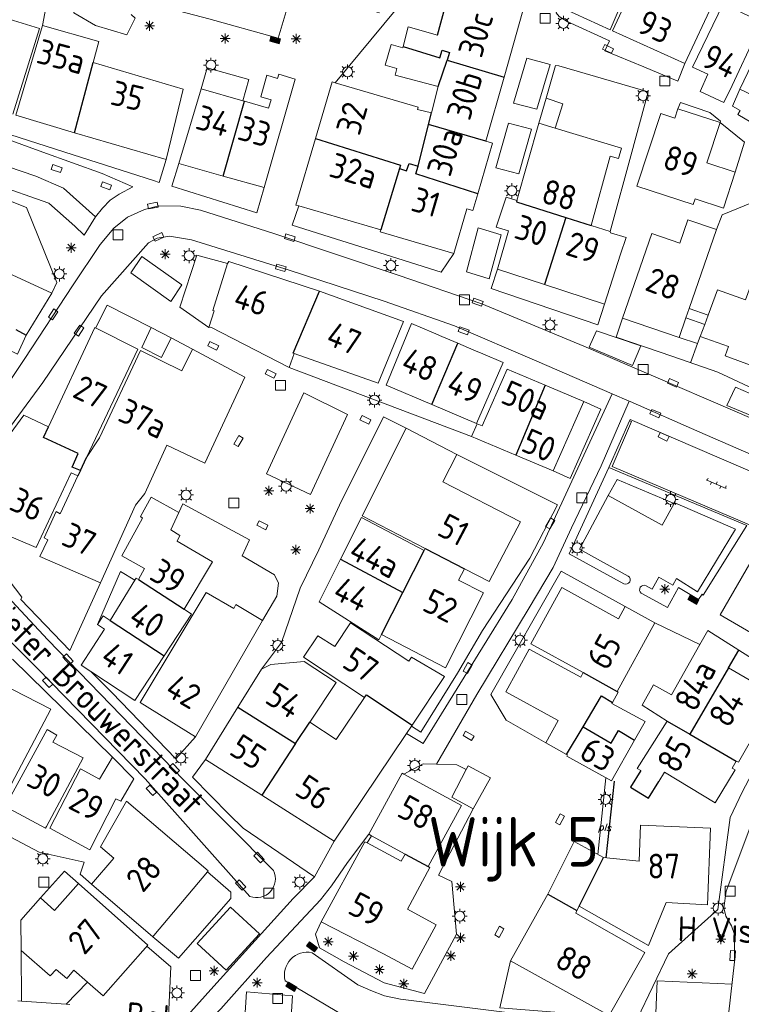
# Model space of a CAD drawing. Extents: x 168769 to 512904, y 516715 to 1559940.
# Tile 56 of 256: x 169153 to 169226, y 519414 to 519513. Entities that reach past the tile are written whole.
import ezdxf

# ---------------------------------------------------------------- set-up
doc = ezdxf.new("R2010")
doc.units = 0
doc.header["$MEASUREMENT"] = 0
doc.layers.get('0').update_dxf_attribs({"linetype": 'CONTINUOUS'})
for name, color, linetype, lineweight in [('B01_HOOFDGEBOUW', 10, 'CONTINUOUS', 0), ('B02_bijgebouw', 12, 'CONTINUOUS', 0), ('B07_scheidingsmuur', 14, 'CONTINUOUS', 25), ('Q04_wegmarkering', 7, 'CONTINUOUS', 0), ('Q21_LANTAARNPAAL', 7, 'CONTINUOUS', 18), ('Q23_kolk', 7, 'CONTINUOUS', 18), ('Q26_BOOM', 7, 'CONTINUOUS', 18), ('Q28_rioolput', 7, 'CONTINUOUS', 18), ('Q96_STRAATKOLK', 7, 'CONTINUOUS', 0), ('S02_symb_open_verh', 7, 'CONTINUOUS', 13), ('V00_kant_verharding', 252, 'CONTINUOUS', 0), ('Z08_Streeknaam', 5, 'CONTINUOUS', 0), ('Z19_Overigetekst', 7, 'CONTINUOUS', 0)]:
    doc.layers.add(name, color=color, linetype=linetype, lineweight=lineweight)
for name, color, linetype in [('B11_dakrand_hoofdgebouw', 20, 'CONTINUOUS'), ('Z02_Huisnummer', 253, 'CONTINUOUS'), ('Z06_STRAATNAAM', 7, 'CONTINUOUS')]:
    doc.layers.add(name, color=color, linetype=linetype)
doc.styles.add('ISO', font='italic.shx')
doc.styles.add('ISOCP', font='isocp.shx', dxfattribs={"height": 1.8})

# ---------------------------------------------------------------- blocks, each defined once
blk = doc.blocks.new('Q21')
at = {"color": 0}
for points in [[(-1.5, 0), (-1, 0)], [(-1.06, 1.06), (-0.71, 0.71)], [(0, 1.5), (0, 1)], [(1.06, 1.06), (0.71, 0.71)], [(1.5, 0), (1, 0)], [(-1.06, -1.06), (-0.71, -0.71)], [(0, -1.5), (0, -1)], [(1.06, -1.06), (0.71, -0.71)]]:
    blk.add_lwpolyline(points, dxfattribs=at)
blk.add_circle((0, 0), 1, dxfattribs=at)
blk = doc.blocks.new('Q26')
at = {"color": 0}
for p, q in [((-1, 0), (1, 0)), ((-0.7, 0.7), (0.7, -0.7)), ((0.7, 0.7), (-0.7, -0.7)), ((0, 1), (0, -1))]:
    blk.add_line(p, q, dxfattribs=at)
blk = doc.blocks.new('Q28')
at = {"color": 0}
blk.add_lwpolyline([(1, 1), (1, -1), (-1, -1), (-1, 1)], close=True, dxfattribs=at)
blk = doc.blocks.new('Q23')
at = {"color": 0}
blk.add_lwpolyline([(0.99, -0.5), (-0.99, -0.5), (-0.99, 0.5), (0.99, 0.5), (0.99, -0.5)], dxfattribs=at)
blk = doc.blocks.new('Q96')
for p, q in [((-1, 0.88), (1, 0.88)), ((-1, 0.75), (1, 0.75)), ((-1, 0.63), (1, 0.63)), ((-1, 0.5), (1, 0.5)), ((-1, 0.38), (1, 0.38)), ((-1, 0.25), (1, 0.25)), ((-1, 0.12), (1, 0.12))]:
    blk.add_line(p, q)
at = {"color": 0}
blk.add_lwpolyline([(1, 1), (1, 0), (-1, 0), (-1, 1), (1, 1)], dxfattribs=at)
blk = doc.blocks.new('S026')
for p, q in [((0, 0), (4.4, 0)), ((0.2, 0.5), (0.2, 0)), ((1.2, 0), (1.2, -0.5)), ((2.2, 0.5), (2.2, 0)), ((3.2, 0), (3.2, -0.5)), ((4.2, 0.5), (4.2, 0))]:
    blk.add_line(p, q)

msp = doc.modelspace()

# ---------------------------------------------------------------- linework, layer by layer
at = {"layer": 'B01_HOOFDGEBOUW'}
for points in [[(169215.676, 519519.419), (169212.64, 519512.342), (169207.942, 519514.47), (169210.988, 519521.483), (169215.676, 519519.419)], [(169145.61, 519505.864), (169149.59, 519518.254), (169152.786, 519517.173), (169151.652, 519513.547), (169155.152, 519512.469), (169152.478, 519503.816)], [(169220.182, 519508.927), (169212.878, 519512.234), (169215.916, 519518.747), (169223.152, 519515.357), (169220.182, 519508.927)], [(169202.828, 519514.53), (169203.862, 519514.232), (169201.963, 519507.551)], [(169222.495, 519507.854), (169220.948, 519508.58), (169224.012, 519514.955), (169227.936, 519513.116)], [(169227.936, 519513.116), (169228.748, 519512.736), (169229.054, 519513.382), (169234.066, 519511.046), (169230.684, 519504.011), (169225.71, 519506.345), (169228.142, 519511.461), (169227.332, 519511.835)], [(169158.684, 519501.964), (169152.78, 519503.726), (169155.468, 519512.752)], [(169155.468, 519512.752), (169161.132, 519511.144), (169160.574, 519509.052)], [(169191.78, 519510.635), (169192.303, 519512.629)], [(169192.303, 519512.629), (169195.237, 519511.803)], [(169227.332, 519511.835), (169224.92, 519506.716)], [(169191.142, 519508.437), (169189.991, 519508.777), (169190.593, 519510.839), (169191.745, 519510.502)], [(169191.745, 519510.502), (169191.78, 519510.635)], [(169160.574, 519509.052), (169169.634, 519506.36), (169167.93, 519499.247)], [(169190.984, 519507.761), (169191.142, 519508.437)], [(169179.141, 519507.435), (169178.059, 519507.746), (169177.443, 519505.579)], [(169180.928, 519507.373), (169177.786, 519496.435)], [(169179.269, 519507.86), (169179.141, 519507.435)], [(169179.269, 519507.86), (169180.928, 519507.373)], [(169190.984, 519507.761), (169195.333, 519506.618)], [(169201.963, 519507.551), (169200.132, 519501.11)], [(169222.495, 519507.854), (169221.7, 519506.13), (169224.11, 519505.012), (169224.92, 519506.716)], [(169169.202, 519498.853), (169171.434, 519506.377)], [(169171.434, 519506.377), (169175.628, 519505.188), (169175.822, 519505.133)], [(169184.646, 519507.073), (169182.967, 519501.376)], [(169193.309, 519504.548), (169184.935, 519506.989), (169184.646, 519507.073)], [(169195.333, 519506.618), (169194.632, 519503.949)], [(169177.443, 519505.579), (169178.486, 519505.264)], [(169205.456, 519502.921), (169206.18, 519505.428), (169207.882, 519504.868), (169207.09, 519502.428)], [(169175.822, 519505.133), (169178.24, 519504.447)], [(169178.486, 519505.264), (169178.24, 519504.447)], [(169194.632, 519503.949), (169193.247, 519504.313), (169193.309, 519504.548)], [(169220.989, 519494.729), (169215.317, 519496.582), (169217.739, 519503.905), (169219.155, 519503.432), (169219.462, 519504.37), (169223.729, 519502.983), (169222.398, 519498.928), (169225.249, 519497.997), (169224.054, 519494.35)], [(169203.256, 519495.13), (169205.456, 519502.921)], [(169205.456, 519502.921), (169207.09, 519502.428)], [(169207.09, 519502.428), (169213.796, 519500.404), (169213.498, 519499.352), (169212.646, 519499.6)], [(169167.93, 519499.247), (169158.684, 519501.964)], [(169182.967, 519501.376), (169180.989, 519494.666), (169181.274, 519494.583)], [(169200.132, 519501.11), (169200.8, 519500.915), (169199.297, 519495.82)], [(169212.646, 519499.6), (169210.723, 519492.604)], [(169173.66, 519497.597), (169169.202, 519498.853)], [(169177.786, 519496.435), (169173.66, 519497.597)], [(169199.297, 519495.82), (169198.798, 519494.129)], [(169201.167, 519492.437), (169202.151, 519495.476)], [(169202.151, 519495.476), (169203.256, 519495.13)], [(169189.546, 519492.172), (169181.274, 519494.583)], [(169221.2, 519495.301), (169220.989, 519494.729)], [(169224.054, 519494.35), (169221.2, 519495.301)], [(169198.798, 519494.129), (169198.208, 519494.302), (169196.895, 519489.8)], [(169201.167, 519492.437), (169202.394, 519492.081)], [(169210.723, 519492.604), (169212.64, 519491.993)], [(169220.607, 519484.252), (169223.344, 519492.201), (169220.479, 519493.187), (169219.665, 519490.823), (169216.828, 519491.8), (169213.885, 519483.27)], [(169196.895, 519489.8), (169189.484, 519491.961), (169189.546, 519492.172)], [(169201.302, 519488.223), (169202.394, 519492.081)], [(169212.64, 519491.993), (169212.693, 519491.88)], [(169212.693, 519491.88), (169214.243, 519491.4), (169213.669, 519489.721)], [(169213.669, 519489.721), (169212.06, 519484.7)], [(169148.876, 519489.249), (169156.414, 519485.809)], [(169174.097, 519488.773), (169172.606, 519484.058), (169172.74, 519484.017), (169172.2, 519482.351)], [(169174.224, 519488.972), (169174.097, 519488.773)], [(169183.368, 519485.986), (169174.224, 519488.972)], [(169206.02, 519486.678), (169201.302, 519488.223)], [(169233.866, 519485.479), (169232.914, 519485.819), (169232.954, 519485.932), (169227.308, 519487.95), (169226.292, 519485.112), (169223.464, 519486.123), (169222.524, 519483.592)], [(169212.06, 519484.7), (169206.02, 519486.678)], [(169156.414, 519485.809), (169153.826, 519481.577)], [(169191.825, 519482.953), (169183.368, 519485.986)], [(169220.281, 519483.307), (169220.607, 519484.252)], [(169222.524, 519483.592), (169222.176, 519482.654)], [(169180.81, 519479.725), (169189.29, 519476.736), (169191.825, 519482.953)], [(169194.668, 519474.588), (169190.074, 519476.535), (169192.644, 519482.722), (169194.844, 519481.788)], [(169213.885, 519483.27), (169219.594, 519481.312), (169220.281, 519483.307)], [(169222.176, 519482.654), (169221.724, 519481.435), (169224.554, 519480.408), (169224.212, 519479.465), (169229.872, 519477.411), (169230.984, 519480.477), (169232.05, 519480.09), (169232.614, 519481.625)], [(169153.826, 519481.577), (169152.951, 519479.646), (169151.842, 519480.179), (169149.386, 519475.069)], [(169156.058, 519472.337), (169160.724, 519482.321)], [(169160.724, 519482.321), (169165.054, 519480.161), (169159.898, 519469.235)], [(169172.2, 519482.351), (169172.422, 519482.384), (169180.306, 519478.32)], [(169194.844, 519481.788), (169195.692, 519481.428)], [(169195.692, 519481.428), (169197.286, 519480.751)], [(169197.286, 519480.751), (169198.92, 519480.057)], [(169159.898, 519469.235), (169161.204, 519471.205), (169165.33, 519480.023)], [(169165.33, 519480.023), (169169.496, 519477.969)], [(169170.565, 519480.137), (169169.496, 519477.969)], [(169170.565, 519480.137), (169175.853, 519477.319)], [(169180.306, 519478.32), (169180.81, 519479.725)], [(169180.81, 519479.725), (169180.704, 519479.762)], [(169199.82, 519479.678), (169201.872, 519478.815), (169199.176, 519472.677), (169194.668, 519474.588)], [(169198.92, 519480.057), (169199.82, 519479.678)], [(169198.68, 519471.356), (169199.258, 519472.642), (169199.764, 519472.427), (169202.26, 519478.148), (169206.102, 519476.518)], [(169175.853, 519477.319), (169171.812, 519468.676), (169167.99, 519470.472), (169165.78, 519465.619), (169164.824, 519464.426), (169161.298, 519456.595)], [(169206.102, 519476.518), (169209.98, 519474.874), (169206.89, 519467.893), (169203.133, 519469.478)], [(169151.662, 519470.69), (169151.561, 519470.735), (169153.567, 519473.502), (169156.058, 519472.337)], [(169187.676, 519463.37), (169192.08, 519472.197), (169197.21, 519469.527)], [(169203.133, 519469.478), (169198.68, 519471.356)], [(169197.21, 519469.527), (169195.78, 519466.772), (169203.622, 519462.747), (169200.442, 519456.734)], [(169158.336, 519467.7), (169154.832, 519460.172), (169149.116, 519462.604)], [(169159.024, 519467.381), (169158.336, 519467.7)], [(169161.298, 519456.595), (169155.2, 519459.279), (169155.988, 519460.949), (169155.618, 519461.14), (169156.85, 519463.791), (169157.228, 519463.578), (169159.024, 519467.381)], [(169163.436, 519459.317), (169165.548, 519463.135), (169165.32, 519463.282), (169166.402, 519465.244), (169169.2, 519463.71)], [(169169.2, 519463.71), (169168.372, 519461.955), (169169.284, 519461.394), (169169.042, 519460.813), (169172.584, 519458.718), (169169.72, 519453.954)], [(169185.486, 519458.982), (169187.58, 519463.18), (169193.896, 519459.883)], [(169194, 519460.083), (169187.676, 519463.37)], [(169193.896, 519459.883), (169194, 519460.083)], [(169163.436, 519459.317), (169165.746, 519458.039), (169165.146, 519456.954)], [(169189.613, 519451.396), (169189.348, 519450.87), (169183.344, 519454.689), (169185.486, 519458.982)], [(169235.01, 519454.891), (169231.51, 519448.843), (169223.733, 519453.369), (169227.233, 519459.418), (169235.01, 519454.891)], [(169200.442, 519456.734), (169197.958, 519458.025), (169197.37, 519456.864)], [(169164.764, 519456.868), (169162.27, 519452.827)], [(169165.146, 519456.954), (169164.901, 519457.09), (169164.764, 519456.868)], [(169197.37, 519456.864), (169199.868, 519455.599), (169196.05, 519448.037)], [(169214.142, 519454.209), (169213.482, 519452.995), (169207.772, 519456.13), (169204.642, 519450.47)], [(169177.638, 519452.827), (169174.936, 519454.423), (169174.718, 519454.019), (169171.96, 519455.651), (169165.288, 519444.543), (169170.858, 519441.077)], [(169169.72, 519453.954), (169170.462, 519453.458), (169167.72, 519449.271)], [(169217.158, 519452.58), (169214.142, 519454.209)], [(169161, 519452.411), (169161.586, 519453.273), (169162.27, 519452.827)], [(169170.858, 519441.077), (169177.638, 519452.827)], [(169160.334, 519447.673), (169159.344, 519448.325), (169161.706, 519451.958), (169161, 519452.411)], [(169187.902, 519445.052), (169181.752, 519449.113), (169183.202, 519451.28), (169184.908, 519450.193), (169186.484, 519452.587), (169192.376, 519448.724), (169192.616, 519449.114), (169195.956, 519447.184), (169192.691, 519442.264)], [(169213.355, 519445.656), (169217.158, 519452.58)], [(169221.671, 519450.385), (169222.482, 519451.822)], [(169222.482, 519451.822), (169225.601, 519449.842)], [(169190.432, 519450.983), (169189.613, 519451.396)], [(169196.05, 519448.037), (169190.432, 519450.983)], [(169209.939, 519447.576), (169209.674, 519447.091), (169204.472, 519449.932), (169202.123, 519445.632), (169207.394, 519442.752), (169206.153, 519440.481), (169208.261, 519439.33)], [(169204.642, 519450.47), (169209.939, 519447.576)], [(169218.393, 519442.684), (169215.855, 519444.275), (169217.025, 519446.348), (169218.819, 519445.335), (169221.671, 519450.385)], [(169225.601, 519449.842), (169229.808, 519447.173)], [(169167.72, 519449.271), (169164.762, 519444.758), (169160.334, 519447.673)], [(169175.149, 519444.082), (169177.526, 519447.903)], [(169177.526, 519447.903), (169178.47, 519448.369), (169181.82, 519448.676), (169185.034, 519446.56), (169182.376, 519442.561)], [(169224.554, 519448.037), (169228.972, 519445.486)], [(169151.198, 519446.494), (169156.31, 519443.872), (169151.355, 519434.513)], [(169182.376, 519442.561), (169185.034, 519440.813), (169187.902, 519445.052)], [(169212.879, 519444.559), (169213.452, 519445.602), (169213.355, 519445.656)], [(169228.972, 519445.486), (169229.414, 519445.23), (169225.556, 519438.529)], [(169171.87, 519438.811), (169175.149, 519444.082)], [(169216.16, 519442.63), (169212.825, 519444.462), (169212.879, 519444.559)], [(169155.936, 519441.828), (169151.694, 519434.064), (169155.76, 519431.891), (169155.854, 519432.067)], [(169155.854, 519432.067), (169159.556, 519438.99), (169156.504, 519440.565), (169156.91, 519441.278), (169155.936, 519441.828)], [(169192.634, 519442.178), (169192.141, 519441.443)], [(169192.691, 519442.264), (169192.634, 519442.178)], [(169216.16, 519442.63), (169215.098, 519440.748)], [(169215.721, 519437.689), (169215.354, 519437.909), (169218.393, 519442.684)], [(169192.141, 519441.443), (169184.856, 519430.59)], [(169215.098, 519440.748), (169212.792, 519436.663)], [(169162.504, 519439.039), (169164.66, 519436.853), (169163.358, 519434.6), (169162.858, 519434.85), (169160.216, 519429.721), (169156.198, 519431.882), (169159.294, 519437.874), (169161.188, 519436.844), (169162.504, 519439.039)], [(169177.56, 519435.23), (169171.87, 519438.811)], [(169208.261, 519439.33), (169208.356, 519439.278), (169208.275, 519439.131), (169212.792, 519436.663)], [(169198.858, 519433.845), (169200.58, 519436.968), (169198.33, 519438.172), (169198.138, 519437.812)], [(169225.348, 519438.649), (169224.934, 519437.93), (169225.237, 519437.755), (169223.218, 519434.453)], [(169225.556, 519438.529), (169225.348, 519438.649)], [(169191.864, 519437.319), (169191.678, 519437.419), (169188.326, 519431.27)], [(169194.296, 519428.019), (169197.676, 519434.187), (169191.864, 519437.319)], [(169198.138, 519437.812), (169196.696, 519435.025), (169198.858, 519433.845)], [(169223.218, 519434.453), (169218.104, 519437.533), (169217.542, 519436.599)], [(169184.856, 519430.59), (169177.56, 519435.23)], [(169160.402, 519426.238), (169162.642, 519428.884), (169161.308, 519430.012), (169163.934, 519434.612), (169172.154, 519427.585), (169172.072, 519427.488)], [(169211.956, 519428.935), (169215.558, 519428.573), (169215.71, 519432.193), (169222.752, 519431.893), (169222.452, 519424.169), (169218.284, 519424.395), (169216.508, 519420.082), (169209.524, 519424.034)], [(169188.326, 519431.27), (169188.599, 519431.12)], [(169188.599, 519431.12), (169191.99, 519429.275)], [(169188.15, 519430.403), (169187.934, 519430.52), (169183.548, 519422.446)], [(169191.99, 519429.275), (169191.58, 519428.554), (169188.15, 519430.403)], [(169206.353, 519425.245), (169209.008, 519430.543), (169211.956, 519428.935)], [(169192.232, 519423.737), (169194.488, 519427.915), (169194.296, 519428.019)], [(169172.072, 519427.488), (169166.664, 519421.069)], [(169161.562, 519414.987), (169166.074, 519420.111), (169159.078, 519426.313), (169156.682, 519423.581), (169155.25, 519424.859), (169153.274, 519422.606), (169153.296, 519419.578)], [(169166.664, 519421.069), (169166.572, 519420.959), (169160.402, 519426.238)], [(169202.615, 519418.518), (169206.226, 519424.991), (169206.353, 519425.245)], [(169209.524, 519424.034), (169209.3, 519423.58)], [(169189.798, 519419.227), (169192.71, 519417.694), (169195.11, 519422.163), (169192.232, 519423.737)], [(169209.3, 519423.58), (169209.17, 519423.32), (169216.138, 519419.367), (169212.542, 519413.014), (169202.615, 519418.518)], [(169183.548, 519422.446), (169189.798, 519419.227)], [(169153.296, 519419.578), (169156.22, 519417.002), (169156.822, 519417.653), (169157.922, 519416.752), (169158.622, 519417.579), (169159.987, 519416.376)], [(169159.987, 519416.376), (169161.562, 519414.987)], [(169152.963, 519414.497), (169153.333, 519414.471)], [(169153.333, 519414.471), (169157.831, 519414.157)], [(169157.831, 519414.157), (169158.202, 519414.131)]]:
    msp.add_lwpolyline(points, dxfattribs=at)
at = {"layer": 'B02_bijgebouw'}
for points in [[(169222.524, 519483.592), (169220.607, 519484.252)], [(169222.176, 519482.654), (169220.281, 519483.307)], [(169166.402, 519482.338), (169168.432, 519481.306), (169167.448, 519479.301), (169165.466, 519480.318), (169166.402, 519482.338)], [(169221.724, 519481.435), (169221.456, 519480.713), (169219.594, 519481.312)], [(169153.296, 519419.578), (169153.333, 519414.471)], [(169159.987, 519416.376), (169157.831, 519414.157)]]:
    msp.add_lwpolyline(points, dxfattribs=at)
at = {"layer": 'B07_scheidingsmuur'}
msp.add_line((169212.254, 519428.903), (169213.09, 519436.631), dxfattribs=at)
for points in [[(169191.78, 519510.635), (169195.492, 519509.495), (169195.728, 519510.28), (169196.466, 519510.059)], [(169195.333, 519506.618), (169196.209, 519509.278)], [(169196.466, 519510.059), (169196.209, 519509.278)], [(169196.209, 519509.278), (169201.963, 519507.551)], [(169158.684, 519501.964), (169160.574, 519509.052)], [(169173.66, 519497.597), (169175.822, 519505.133)], [(169194.345, 519502.803), (169194.632, 519503.949)], [(169193.289, 519498.583), (169194.345, 519502.803)], [(169200.132, 519501.11), (169194.345, 519502.803)], [(169182.967, 519501.376), (169191.532, 519498.704), (169191.421, 519498.347)], [(169191.421, 519498.347), (169189.546, 519492.172)], [(169191.421, 519498.347), (169192.139, 519498.117), (169192.387, 519498.864), (169193.289, 519498.583)], [(169199.297, 519495.82), (169193.07, 519497.818), (169193.289, 519498.583)], [(169203.256, 519495.13), (169203.218, 519494.999)], [(169203.218, 519494.999), (169208.174, 519493.417)], [(169208.174, 519493.417), (169206.02, 519486.678)], [(169208.174, 519493.417), (169210.723, 519492.604)], [(169180.704, 519479.762), (169183.368, 519485.986)], [(169152.778, 519482.124), (169153.826, 519481.577)], [(169194.668, 519474.588), (169197.286, 519480.751)], [(169206.102, 519476.518), (169203.133, 519469.478)], [(169159.278, 519467.918), (169158.45, 519468.277), (169159.056, 519469.624), (169155.548, 519471.246), (169156.058, 519472.337)], [(169159.278, 519467.918), (169159.898, 519469.235)], [(169159.278, 519467.918), (169159.024, 519467.381)], [(169191.748, 519455.626), (169193.896, 519459.883)], [(169194, 519460.083), (169197.958, 519458.025)], [(169185.486, 519458.982), (169191.748, 519455.626)], [(169165.146, 519456.954), (169169.72, 519453.954)], [(169189.613, 519451.396), (169191.748, 519455.626)], [(169162.27, 519452.827), (169167.72, 519449.271)], [(169224.554, 519448.037), (169225.601, 519449.842)], [(169224.554, 519448.037), (169220.682, 519441.363)], [(169209.939, 519447.576), (169213.355, 519445.656)], [(169187.902, 519445.052), (169188.085, 519445.323), (169192.691, 519442.264)], [(169209.922, 519442.111), (169211.773, 519445.21), (169212.879, 519444.559)], [(169175.149, 519444.082), (169180.945, 519440.409)], [(169180.945, 519440.409), (169182.376, 519442.561)], [(169208.261, 519439.33), (169209.922, 519442.111)], [(169209.922, 519442.111), (169212.747, 519440.466), (169213.49, 519441.721), (169215.098, 519440.748)], [(169218.393, 519442.684), (169220.682, 519441.363)], [(169220.682, 519441.363), (169225.348, 519438.649)], [(169180.945, 519440.409), (169177.56, 519435.23)], [(169191.99, 519429.275), (169194.296, 519428.019)], [(169209.524, 519424.034), (169211.956, 519428.935)], [(169206.353, 519425.245), (169209.3, 519423.58)]]:
    msp.add_lwpolyline(points, dxfattribs=at)
at = {"layer": 'B11_dakrand_hoofdgebouw'}
msp.add_lwpolyline([(169195.237, 519511.803), (169196.01, 519514.641)], dxfattribs=at)
at = {"layer": 'B11_dakrand_hoofdgebouw', "flags": 128}
msp.add_lwpolyline([(169215.721, 519437.689), (169214.686, 519436.027), (169216.504, 519434.918), (169217.542, 519436.599)], dxfattribs=at)
at = {"layer": 'Q04_wegmarkering'}
for points in [[(169204.252, 519509.456), (169202.919, 519504.939), (169205.26, 519504.322), (169206.593, 519508.839), (169204.252, 519509.456)], [(169223.729, 519502.983), (169223.754, 519503.127), (169222.674, 519503.993), (169219.724, 519505.02), (169219.462, 519504.37)], [(169202.416, 519502.908), (169201.126, 519498.416), (169203.444, 519497.81), (169204.734, 519502.302), (169202.416, 519502.908)], [(169160.811, 519493.491), (169159.671, 519491.623), (169158.717, 519492.56), (169156.114, 519494.872), (169144.971, 519498.768)], [(169200.469, 519487.223), (169201.647, 519491.664), (169199.357, 519492.378), (169198.179, 519487.937), (169200.469, 519487.223)], [(169165.466, 519489.501), (169169.504, 519486.622), (169168.404, 519484.948), (169164.366, 519487.827), (169165.466, 519489.501)], [(169211.265, 519482.015), (169210.541, 519480.343), (169214.883, 519478.523), (169215.739, 519480.487), (169211.265, 519482.015)], [(169178.03, 519467.597), (169181.791, 519475.766)], [(169186.176, 519473.578), (169181.791, 519475.766)], [(169225.275, 519476.308), (169224.398, 519474.476), (169229.101, 519472.515), (169229.9, 519474.311), (169225.275, 519476.308)], [(169186.176, 519473.578), (169182.46, 519465.503)], [(169214.657, 519473.071), (169214.598, 519472.948)], [(169214.657, 519473.071), (169239.366, 519462.424)], [(169182.46, 519465.503), (169178.03, 519467.597)], [(169173.957, 519417.594), (169171.034, 519420.266), (169174.387, 519423.927), (169177.311, 519421.255), (169173.957, 519417.594)], [(169217.176, 519411.604), (169217.39, 519416.499), (169224.923, 519416.17)], [(169180.358, 519410.246), (169175.724, 519410.669), (169176.007, 519415.408), (169180.641, 519414.985), (169180.358, 519410.246)]]:
    msp.add_lwpolyline(points, dxfattribs=at)
at = {"layer": 'V00_kant_verharding'}
msp.add_line((169211.386, 519429.246), (169212.222, 519436.974), dxfattribs=at)
for points in [[(169210.507, 519521.692), (169207.189, 519514.041), (169207.51, 519513.657), (169208.322, 519513.159)], [(169189.403, 519514.026), (169180.703, 519516.544), (169179.185, 519511.501), (169178.956, 519511.539), (169172.211, 519513.434), (169165.536, 519515.189)], [(169156.114, 519516.186), (169155.468, 519512.752)], [(169158.882, 519515.256), (169158.613, 519514.052), (169160.8, 519512.758), (169163.965, 519511.837), (169164.785, 519513.499), (169164.402, 519513.884)], [(169184.935, 519506.989), (169190.991, 519514.266), (169192.201, 519515.731)], [(169212.567, 519511.204), (169208.322, 519513.159)], [(169212.112, 519510.217), (169212.567, 519511.204)], [(169212.112, 519510.217), (169216.046, 519508.585), (169219.45, 519507.168)], [(169171.434, 519506.377), (169172.06, 519508.486), (169176.237, 519507.334), (169175.628, 519505.188)], [(169206.18, 519505.428), (169207.134, 519508.73)], [(169207.134, 519508.73), (169207.469, 519508.714)], [(169212.64, 519491.993), (169214.816, 519500), (169216.469, 519506.084), (169207.469, 519508.714)], [(169220.182, 519508.927), (169219.45, 519507.168)], [(169225.71, 519506.345), (169224.959, 519504.64), (169225.746, 519504.204)], [(169150.902, 519504.059), (169150.881, 519503.278), (169151.237, 519502.469), (169152.17, 519501.778), (169157.716, 519500), (169166.627, 519497.143), (169167.216, 519496.959)], [(169225.746, 519504.204), (169225.493, 519503.783), (169230.251, 519500.996), (169233.181, 519499.735)], [(169146.999, 519503.086), (169155.509, 519500), (169161.468, 519497.839), (169164.561, 519496.52), (169163.178, 519495.753), (169162.275, 519495.156), (169161.505, 519494.364), (169160.811, 519493.491), (169157.579, 519496.371), (169154.797, 519497.593), (169149.133, 519499.499)], [(169223.729, 519502.983), (169226.182, 519500.996), (169225.249, 519497.997)], [(169142.18, 519499.073), (169153.858, 519494.412), (169156.894, 519486.873), (169156.414, 519485.809)], [(169167.93, 519499.247), (169167.216, 519496.959)], [(169169.202, 519498.853), (169168.487, 519496.562)], [(169168.487, 519496.562), (169177.06, 519493.887), (169177.786, 519496.435)], [(169233.531, 519493.651), (169233.613, 519493.929), (169229.083, 519495.814), (169223.941, 519493.683), (169223.344, 519492.201)], [(169143.587, 519461.776), (169144.256, 519461.753), (169144.341, 519462.902), (169146.088, 519466.982), (169147.118, 519469.326), (169149.434, 519472.937), (169153.679, 519479.208), (169158.494, 519486.532), (169161.255, 519490.691), (169162.635, 519492.36), (169164.019, 519493.463), (169165.731, 519494.21), (169167.189, 519494.6), (169169.407, 519494.561), (169171.384, 519494.162), (169178.77, 519491.822), (169191.288, 519487.624), (169199.708, 519484.726), (169209.982, 519480.45), (169231.988, 519470.991), (169243.879, 519466.087), (169263.696, 519458.364), (169283.825, 519451.589)], [(169181.274, 519494.583), (169180.625, 519492.662), (169195.619, 519487.924), (169196.895, 519489.8)], [(169212.855, 519475.65), (169205.243, 519478.937), (169196.975, 519482.493), (169189.885, 519485.003), (169180.302, 519488.114), (169170.461, 519491.163), (169168.241, 519491.526), (169167.017, 519491.322), (169166.141, 519490.852), (169161.387, 519485.533), (169155.5, 519476.802), (169151.389, 519471.235), (169149.771, 519468.425), (169147.848, 519463.368), (169147.447, 519461.802), (169147.47, 519460.433), (169148.263, 519459.142), (169155.991, 519450.863), (169169.691, 519436.744)], [(169172.2, 519482.351), (169169.306, 519484.399), (169171.014, 519489.618), (169174.097, 519488.773)], [(169201.302, 519488.223), (169200.671, 519486.267), (169211.393, 519482.596), (169212.06, 519484.7)], [(169160.811, 519482.278), (169161.972, 519484.59), (169166.402, 519482.338)], [(169213.885, 519483.27), (169213.236, 519481.378)], [(169168.432, 519481.306), (169170.565, 519480.137)], [(169218.945, 519479.42), (169213.236, 519481.378)], [(169221.456, 519480.713), (169220.742, 519478.79)], [(169232.05, 519480.09), (169230.188, 519474.721), (169223.486, 519477.828), (169218.945, 519479.42)], [(169180.306, 519478.32), (169198.68, 519471.356)], [(169212.855, 519475.65), (169205.919, 519460.658), (169202.766, 519454.922), (169193.796, 519440.414), (169192.141, 519441.443)], [(169214.551, 519474.918), (169212.855, 519475.65)], [(169195.164, 519438.332), (169199.224, 519445.343), (169204.485, 519454.095), (169206.917, 519458.152), (169208.732, 519462.163), (169211.74, 519468.389), (169214.551, 519474.918)], [(169209.98, 519474.874), (169211.717, 519474.105), (169208.627, 519467.124), (169206.89, 519467.893)], [(169241.954, 519462.827), (169237.188, 519465.027), (169221.692, 519471.795), (169214.674, 519474.865), (169214.551, 519474.918)], [(169192.08, 519472.197), (169189.816, 519473.327), (169185.391, 519464.45)], [(169235.551, 519458.699), (169212.86, 519468.336), (169214.801, 519472.849), (169214.598, 519472.948), (169212.526, 519468.227), (169226.405, 519462.37)], [(169151.662, 519470.69), (169148.203, 519463.013), (169147.897, 519462.328), (169153.387, 519455.16)], [(169197.21, 519469.527), (169207.327, 519464.478), (169204.555, 519459.092), (169199.774, 519451.799), (169197.254, 519447.499), (169193.564, 519441.572), (169192.634, 519442.178)], [(169212.443, 519465.394), (169213.348, 519467.024), (169219.074, 519464.587)], [(169219.074, 519464.587), (169217.883, 519462.417), (169212.443, 519465.394)], [(169219.074, 519464.587), (169219.151, 519464.682)], [(169177.638, 519452.827), (169179.049, 519455.26), (169179.219, 519456.592), (169178.825, 519457.4), (169175.562, 519459.337), (169176.305, 519460.927), (169169.591, 519464.586), (169169.2, 519463.71)], [(169185.391, 519464.45), (169183.307, 519459.931), (169181.412, 519456.056), (169179.521, 519450.614)], [(169165.804, 519436.863), (169154.941, 519447.98), (169147.795, 519455.115), (169145.401, 519457.277), (169144.218, 519457.909), (169142.961, 519457.947), (169141.948, 519457.557), (169140.72, 519456.679), (169137.787, 519451.877)], [(169164.764, 519456.868), (169163.318, 519457.761), (169161, 519452.411)], [(169207.715, 519457.776), (169200.614, 519445.374)], [(169207.715, 519457.776), (169214.142, 519454.209)], [(169161.298, 519456.595), (169158.23, 519449.781)], [(169158.23, 519449.781), (169153.286, 519454.931), (169153.387, 519455.16)], [(169221.671, 519450.385), (169217.158, 519452.58)], [(169179.521, 519450.614), (169177.526, 519447.903)], [(169152.448, 519448.932), (169162.504, 519439.039)], [(169160.334, 519447.673), (169162.458, 519445.559), (169168.887, 519438.87), (169170.858, 519441.077)], [(169229.808, 519447.173), (169230.799, 519446.708), (169229.947, 519443.922), (169228.942, 519441.203), (169225.926, 519435.513), (169224.725, 519432.956), (169223.477, 519423.701), (169218.531, 519419.231), (169215.36, 519412.644), (169214.261, 519412.312), (169207.068, 519413.342), (169201.542, 519413.792), (169202.615, 519418.518)], [(169200.614, 519445.374), (169202.153, 519442.767)], [(169187.23, 519416.092), (169188.551, 519415.523), (169189.903, 519415.008), (169191.527, 519414.673), (169215.139, 519411.693), (169224.369, 519411.29), (169225.18, 519418.437), (169225.18, 519420.443), (169225.159, 519421.184), (169224.861, 519422.043), (169224.291, 519423.015), (169224.091, 519423.871), (169224.317, 519425.542), (169229.124, 519438.331), (169231.355, 519444.184)], [(169202.153, 519442.767), (169206.153, 519440.481)], [(169171.87, 519438.811), (169170.571, 519437.018), (169174.27, 519433.282), (169175.672, 519431.883), (169182.856, 519426.983)], [(169195.164, 519438.332), (169193.807, 519438.381), (169191.864, 519437.319)], [(169198.138, 519437.812), (169197.189, 519438.259), (169195.164, 519438.332)], [(169176.36, 519425.016), (169165.804, 519436.863)], [(169169.691, 519436.744), (169178.725, 519427.612)], [(169143.598, 519435.536), (169155.112, 519429.48)], [(169183.548, 519422.446), (169182.961, 519421.203), (169183.368, 519419.826), (169185.847, 519418.434), (169189.869, 519416.313), (169193.931, 519415.222), (169197.163, 519421.222), (169196.684, 519426.501), (169195.354, 519427.159), (169198.858, 519433.845)], [(169170.221, 519410.522), (169173.426, 519413.697), (169178.029, 519418.858), (169183.472, 519424.67), (169184.573, 519426.079), (169186.168, 519428.432), (169188.326, 519431.27)], [(169188.15, 519430.403), (169188.599, 519431.12)], [(169182.856, 519426.983), (169184.856, 519430.59)], [(169160.402, 519426.238), (169159.252, 519427.246), (169159.659, 519428.451), (169155.112, 519429.48)], [(169155.25, 519424.859), (169157.669, 519427.57)], [(169159.078, 519426.313), (169157.669, 519427.57)], [(169182.856, 519426.983), (169180.722, 519424.792), (169172.726, 519415.984), (169168.04, 519410.78)], [(169169.148, 519418.805), (169174.429, 519424.798), (169174.424, 519425.436), (169172.072, 519427.488)], [(169166.572, 519420.959), (169169.148, 519418.805)], [(169168.04, 519410.78), (169168.377, 519417.931), (169165.979, 519420.004)], [(169187.23, 519416.092), (169182.62, 519419.339)], [(169187.101, 519412.25), (169179.909, 519416.513)]]:
    msp.add_lwpolyline(points, dxfattribs=at)
for points in [[(169212.526, 519468.227), (169208.523, 519459.534), (169214.033, 519456.518, 0.932292), (169214.469, 519457.29), (169209.548, 519460.002), (169212.443, 519465.394)], [(169219.151, 519464.682), (169225.27, 519462.005), (169221.456, 519455.715), (169219.335, 519457.031), (169218.957, 519456.384), (169217.543, 519457.192), (169216.871, 519455.969), (169216.267, 519456.309, 0.918751), (169215.777, 519455.569), (169218.408, 519454.12), (169219.516, 519456.128), (169221.543, 519454.925), (169221.913, 519455.469), (169222.006, 519455.373), (169226.405, 519462.37)], [(169176.36, 519425.016, 0.681512), (169178.725, 519427.612)], [(169182.62, 519419.339, 0.558962), (169179.909, 519416.513)]]:
    msp.add_lwpolyline(points, format="xyb", dxfattribs=at)

# ---------------------------------------------------------------- block references
at = {"layer": 'Q21_LANTAARNPAAL', "xscale": 0.5, "yscale": 0.5}
for p in [(169207.935, 519512.974), (169172.428, 519508.769), (169186.186, 519508.101), (169215.963, 519505.687), (169202.745, 519496.119), (169170.231, 519489.573), (169157.157, 519487.734), (169190.557, 519488.577), (169206.588, 519482.592), (169188.902, 519475.028), (169179.999, 519466.356), (169169.923, 519465.462), (169218.731, 519465.016), (169209.321, 519460.129), (169179.164, 519450.298), (169203.564, 519450.83), (169169.398, 519438.962), (169192.965, 519438.205), (169212.19, 519434.79), (169155.488, 519428.808), (169181.37, 519426.462), (169223.53, 519423.831), (169197.491, 519423.028), (169169.004, 519415.291)]:
    msp.add_blockref('Q21', p, dxfattribs=at)
at = {"layer": 'Q23_kolk'}
for p, xscale, yscale, rotation in [((169212.434, 519510.407), 0.5, 0.5, 334.860785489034), ((169156.896, 519498.343), 0.4999999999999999, 0.4999999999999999, 340.7201223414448), ((169161.877, 519496.599), 0.5, 0.5, 160.3664555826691), ((169166.574, 519494.617), 0.4999999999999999, 0.4999999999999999, 10.61700845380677), ((169167.138, 519491.458), 0.5, 0.5, 205.5633440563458), ((169180.369, 519491.386), 0.5, 0.5, 342.6819458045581), ((169179.467, 519488.349), 0.5, 0.5, 344.2084337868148), ((169199.305, 519484.875), 0.5, 0.5, 340.1346571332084), ((169156.531, 519483.654), 0.5, 0.5, 236.6204756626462), ((169159.147, 519482.021), 0.5, 0.5, 235.3184656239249), ((169197.885, 519481.99), 0.5, 0.5, 340.0389784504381), ((169172.663, 519480.495), 0.5, 0.5, 333.9551046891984), ((169178.442, 519477.674), 0.5, 0.5, 153.3193167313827), ((169218.986, 519476.76), 0.5, 0.5, 336.7900929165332), ((169217.194, 519473.659), 0.5, 0.5, 336.7505000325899), ((169187.985, 519473.027), 0.5, 0.5, 154.0901696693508), ((169218.017, 519471.325), 0.5, 0.5, 154.6681690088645), ((169175.199, 519470.893), 0.5, 0.5, 239.7528651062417), ((169177.621, 519462.41), 0.4999999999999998, 0.4999999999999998, 152.8955290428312), ((169206.592, 519462.591), 0.4999999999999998, 0.4999999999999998, 240.3512883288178), ((169158.021, 519448.917), 0.5000000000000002, 0.5000000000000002, 133.4156270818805), ((169198.295, 519448.017), 0.5, 0.5, 60.35128832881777), ((169155.976, 519446.581), 0.5, 0.5, 313.8731151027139), ((169198.376, 519441.195), 0.5, 0.5, 329.5978039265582), ((169168.749, 519437.883), 0.5, 0.5, 134.1776290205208), ((169166.419, 519435.709), 0.5000000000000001, 0.5000000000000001, 133.8731151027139), ((169207.6, 519432.778), 0.5, 0.5, 241.6233712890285), ((169177.271, 519428.929), 0.4999999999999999, 0.4999999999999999, 133.6295489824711), ((169175.425, 519426.166), 0.4999999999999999, 0.4999999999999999, 133.6295489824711), ((169201.49, 519421.446), 0.4999999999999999, 0.4999999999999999, 61.58547545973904), ((169224.989, 519419.053), 0.4999999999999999, 0.4999999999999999, 266.6815956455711)]:
    msp.add_blockref('Q23', p, dxfattribs=dict(at, xscale=xscale, yscale=yscale, rotation=rotation))
at = {"layer": 'Q26_BOOM', "xscale": 0.5, "yscale": 0.5}
for p in [(169166.255, 519512.734), (169173.85, 519511.452), (169181.016, 519511.418), (169158.353, 519490.374), (169167.829, 519489.719), (169178.26, 519465.876), (169182.408, 519464.083), (169180.992, 519459.926), (169218.16, 519455.979), (169197.558, 519425.991), (169197.576, 519420.829), (169223.8, 519420.719), (169184.24, 519420.452), (169186.781, 519418.998), (169196.604, 519419.024), (169172.736, 519417.507), (169189.391, 519417.644), (169220.896, 519417.209), (169177.072, 519416.323), (169191.85, 519416.219)]:
    msp.add_blockref('Q26', p, dxfattribs=at)
at = {"layer": 'Q28_rioolput', "xscale": 0.5, "yscale": 0.5}
for p in [(169206.095, 519513.484), (169218.143, 519507.173), (169163.068, 519491.67), (169197.96, 519485.116), (169215.968, 519478.095), (169179.442, 519476.505), (169209.779, 519465.162), (169174.728, 519464.652), (169197.692, 519444.842), (169155.59, 519426.46), (169224.735, 519425.549), (169178.272, 519425.353), (169170.871, 519417.04), (169179.151, 519414.722)]:
    msp.add_blockref('Q28', p, dxfattribs=at)
at = {"layer": 'Q96_STRAATKOLK'}
for p, xscale, yscale, rotation in [((169178.956, 519511.539), 0.4999999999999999, 0.4999999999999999, 165.5458516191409), ((169221.154, 519455.125), 0.4999999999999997, 0.4999999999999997, 150.3887373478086), ((169182.452, 519419.726), 0.5, 0.5, 322.7596792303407), ((169180.665, 519416.126), 0.4999999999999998, 0.4999999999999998, 148.9623897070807)]:
    msp.add_blockref('Q96', p, dxfattribs=dict(at, xscale=xscale, yscale=yscale, rotation=rotation))
at = {"layer": 'S02_symb_open_verh', "xscale": 0.5, "yscale": 0.5, "rotation": 336.9619108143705}
msp.add_blockref('S026', (169222.313, 519466.979), dxfattribs=at)

# ---------------------------------------------------------------- texts
at = {"layer": 'Z02_Huisnummer', "style": 'ISOCP'}
for s, rotation, p in [('30c', 73.9373, (169199.689, 519509.39)), ('93', 335.20791, (169215.175, 519512.176)), ('35a', 345.06959, (169154.713, 519509.038)), ('94', 334.77085, (169221.668, 519508.744)), ('30b', 73.29071, (169198.497, 519503.078)), ('35', 346.52803, (169162.166, 519504.839)), ('32', 73.75021, (169187.386, 519501.564)), ('34', 343.99237, (169170.743, 519502.398)), ('33', 343.973, (169174.967, 519501.325)), ('30a', 73.29071, (169196.529, 519497.416)), ('89', 341.24288, (169217.77, 519498.443)), ('32a', 343.10942, (169184.181, 519497.602)), ('31', 343.74077, (169192.442, 519494.145)), ('88', 344.62812, (169205.561, 519494.944)), ('30', 342.27446, (169202.84, 519491.391)), ('29', 342.23173, (169208.007, 519489.706)), ('28', 338.89971, (169216.013, 519486.151)), ('46', 342.19111, (169174.538, 519484.444)), ('47', 337.81875, (169183.859, 519480.687)), ('48', 336.98455, (169191.414, 519478.096)), ('49', 336.28743, (169195.984, 519475.903)), ('27', 334.73729, (169158.336, 519475.392)), ('50a', 336.12438, (169201.473, 519474.823)), ('37a', 335.51603, (169162.912, 519473.004)), ('50', 336.12438, (169203.52, 519469.974)), ('36', 335.0398, (169151.952, 519464.064)), ('51', 332.12769, (169195.072, 519461.504)), ('37', 335.75978, (169157.216, 519460.512)), ('44a', 333.22428, (169186.141, 519459.184)), ('39', 328.98675, (169166.089, 519457.044)), ('44', 333.22428, (169184.533, 519455.11)), ('52', 333.21111, (169193.571, 519453.908)), ('40', 326.75757, (169163.964, 519452.703)), ('65', 61.23159, (169212.341, 519447.652)), ('41', 326.75757, (169161.138, 519448.712)), ('57', 326.41971, (169185.507, 519448.211)), ('84a', 64.42652, (169221.258, 519443.475)), ('42', 330.01414, (169167.648, 519445.376)), ('54', 326.37757, (169177.727, 519444.63)), ('84', 59.99741, (169224.598, 519441.857)), ('55', 326.83133, (169174.127, 519439.424)), ('63', 330.55509, (169209.382, 519439.018)), ('85', 60.01042, (169219.377, 519437.263)), ('30', 331.86483, (169153.704, 519436.261)), ('56', 326.12879, (169180.731, 519435.366)), ('29', 332.74654, (169157.919, 519433.954)), ('58', 331.27772, (169191.019, 519433.185)), ('28', 49.47399, (169165.561, 519425.278)), ('59', 331.76274, (169186.064, 519423.392)), ('27', 48.4428, (169159.672, 519419.003)), ('88', 330.48876, (169206.896, 519418.048))]:
    msp.add_text(s, height=2.5, rotation=rotation, dxfattribs=at).set_placement(p)
msp.add_text('87', height=2.5, dxfattribs=at).set_placement((169216.416, 519426.816))
at = {"layer": 'Z06_STRAATNAAM', "style": 'ISOCP'}
for s, rotation, p in [('Pieter Brouwerstraat', 314.79771, (169149.393, 519453.984)), ('H Visserplein', 358.27923, (169219.413, 519420.523)), ('Botermarkt', 355.52028, (169163.804, 519411.887))]:
    msp.add_text(s, height=2.5, rotation=rotation, dxfattribs=at).set_placement(p)
at = {"layer": 'Z08_Streeknaam', "style": 'ISOCP'}
msp.add_text('Wijk 5', height=5, dxfattribs=at).set_placement((169194.296, 519428.019))
at = {"layer": 'Z19_Overigetekst', "style": 'ISO'}
msp.add_text('pls', height=0.7, rotation=356.32747, dxfattribs=at).set_placement((169211.411, 519431.68))

doc.saveas('drawing.dxf')
